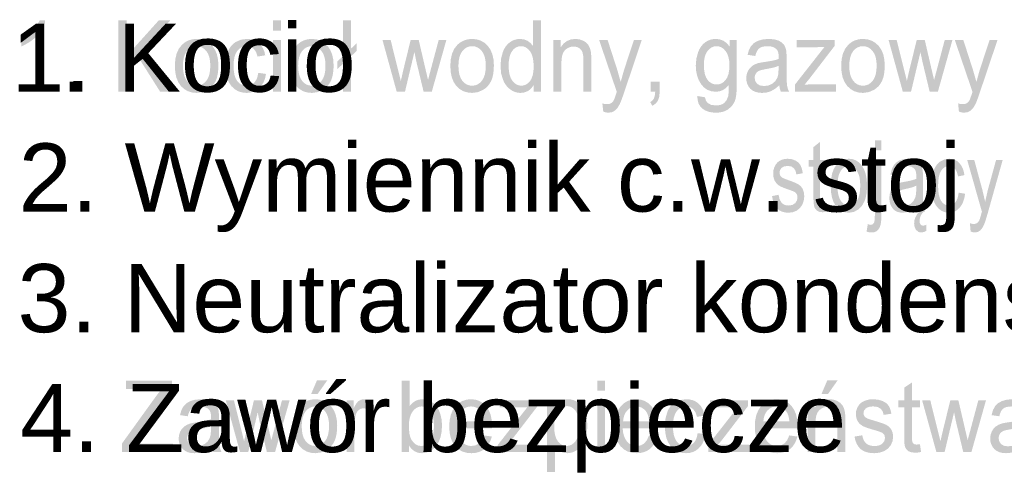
# Model space of a CAD drawing. Header units: millimetres. Extents: x -283 to 124139, y -3891 to 5906.
# Tile 41 of 55: x 1338 to 1570, y -3153 to -3046. Entities that reach past the tile are written whole.
import ezdxf

# ---------------------------------------------------------------- set-up
doc = ezdxf.new("R2010")
doc.units = ezdxf.units.MM
doc.header["$LTSCALE"] = 20
doc.header["$MEASUREMENT"] = 0
doc.layers.get('0').update_dxf_attribs({"color": 252, "linetype": 'CONTINUOUS'})

msp = doc.modelspace()

# ---------------------------------------------------------------- hatches: boundary and pattern name
h = msp.add_hatch(color=7)
h.dxf.hatch_style = 2
h.paths.add_polyline_path([(1343.79, -3063.25), (1341.93, -3063.25), (1341.93, -3050.11), (1341.16, -3050.82), (1340.18, -3051.53), (1339.14, -3052.15), (1338.22, -3052.6), (1338.22, -3050.6), (1339.68, -3049.71), (1340.94, -3048.63), (1341.94, -3047.49), (1342.59, -3046.39), (1343.79, -3046.39)])
h = msp.add_hatch(color=7)
h.dxf.hatch_style = 2
h.paths.add_polyline_path([(1361.07, -3063.25), (1361.07, -3046.46), (1363.07, -3046.46), (1363.07, -3054.79), (1370.57, -3046.46), (1373.28, -3046.46), (1366.94, -3053.26), (1373.56, -3063.25), (1370.92, -3063.25), (1365.54, -3054.75), (1363.07, -3057.43), (1363.07, -3063.25)])
h = msp.add_hatch(color=7)
h.paths.add_polyline_path([(1397.48, -3048.83), (1397.48, -3046.46), (1399.34, -3046.46), (1399.34, -3048.83)])
h.paths.add_polyline_path([(1397.48, -3063.25), (1397.48, -3051.08), (1399.34, -3051.08), (1399.34, -3063.25)])
h = msp.add_hatch(color=7)
h.dxf.hatch_style = 2
h.paths.add_polyline_path([(1413.96, -3056.67), (1412.62, -3057.93), (1412.62, -3056.13), (1413.96, -3054.87), (1413.96, -3046.46), (1415.81, -3046.46), (1415.81, -3053.12), (1417.2, -3051.81), (1417.2, -3053.6), (1415.81, -3054.92), (1415.81, -3063.25), (1413.96, -3063.25)])
h = msp.add_hatch(color=7)
h.paths.add_polyline_path([(1458.82, -3063.25), (1458.82, -3061.71), (1458.23, -3062.51), (1457.53, -3063.07), (1456.7, -3063.41), (1455.75, -3063.53), (1455.11, -3063.48), (1454.5, -3063.33), (1453.91, -3063.07), (1453.35, -3062.72), (1452.83, -3062.28), (1452.37, -3061.76), (1451.98, -3061.16), (1451.65, -3060.49), (1451.19, -3058.94), (1451.04, -3057.18), (1451.18, -3055.44), (1451.59, -3053.87), (1451.9, -3053.18), (1452.27, -3052.57), (1452.72, -3052.04), (1453.23, -3051.6), (1453.79, -3051.25), (1454.39, -3051.01), (1455.01, -3050.86), (1455.67, -3050.81), (1456.61, -3050.93), (1457.44, -3051.27), (1458.14, -3051.81), (1458.69, -3052.48), (1458.69, -3046.46), (1460.54, -3046.46), (1460.54, -3063.25)])
h.paths.add_polyline_path([(1452.95, -3057.18), (1453.01, -3058.27), (1453.17, -3059.22), (1453.45, -3060.02), (1453.84, -3060.67), (1454.3, -3061.18), (1454.8, -3061.54), (1455.35, -3061.76), (1455.93, -3061.83), (1456.52, -3061.76), (1457.05, -3061.56), (1457.55, -3061.21), (1458, -3060.73), (1458.37, -3060.1), (1458.63, -3059.33), (1458.79, -3058.41), (1458.85, -3057.35), (1458.79, -3056.19), (1458.63, -3055.19), (1458.36, -3054.35), (1457.98, -3053.69), (1457.52, -3053.18), (1457.01, -3052.81), (1456.46, -3052.59), (1455.85, -3052.52), (1455.25, -3052.59), (1454.71, -3052.8), (1454.22, -3053.15), (1453.78, -3053.64), (1453.42, -3054.28), (1453.16, -3055.09), (1453, -3056.05)])
h = msp.add_hatch(color=7)
h.paths.add_polyline_path([(1374.38, -3057.17), (1374.48, -3055.59), (1374.8, -3054.23), (1375.33, -3053.09), (1376.07, -3052.16), (1376.81, -3051.57), (1377.63, -3051.15), (1378.53, -3050.89), (1379.51, -3050.81), (1380.59, -3050.91), (1381.56, -3051.22), (1382.43, -3051.73), (1383.2, -3052.45), (1383.83, -3053.36), (1384.27, -3054.41), (1384.54, -3055.63), (1384.63, -3057), (1384.59, -3058.11), (1384.47, -3059.09), (1384.28, -3059.95), (1384, -3060.69), (1383.64, -3061.33), (1383.22, -3061.89), (1382.72, -3062.37), (1382.15, -3062.78), (1380.88, -3063.34), (1379.51, -3063.53), (1378.41, -3063.42), (1377.43, -3063.12), (1376.56, -3062.6), (1375.79, -3061.89), (1375.17, -3060.98), (1374.73, -3059.89), (1374.47, -3058.62)])
h.paths.add_polyline_path([(1376.28, -3057.17), (1376.34, -3058.26), (1376.51, -3059.21), (1376.8, -3060.01), (1377.2, -3060.67), (1377.69, -3061.18), (1378.23, -3061.54), (1378.84, -3061.76), (1379.51, -3061.83), (1380.17, -3061.76), (1380.77, -3061.54), (1381.32, -3061.17), (1381.81, -3060.66), (1382.21, -3060), (1382.5, -3059.19), (1382.67, -3058.22), (1382.72, -3057.1), (1382.67, -3056.04), (1382.49, -3055.12), (1382.21, -3054.33), (1381.8, -3053.68), (1381.31, -3053.17), (1380.77, -3052.81), (1380.16, -3052.59), (1379.51, -3052.52), (1378.84, -3052.59), (1378.23, -3052.81), (1377.69, -3053.17), (1377.2, -3053.68), (1376.8, -3054.33), (1376.51, -3055.13), (1376.34, -3056.07)])
h = msp.add_hatch(color=7)
h.dxf.hatch_style = 2
h.paths.add_polyline_path([(1394.01, -3058.79), (1395.83, -3059.06), (1395.63, -3060.05), (1395.3, -3060.93), (1394.86, -3061.69), (1394.3, -3062.34), (1393.65, -3062.86), (1392.93, -3063.23), (1392.14, -3063.45), (1391.28, -3063.53), (1390.21, -3063.42), (1389.25, -3063.12), (1388.4, -3062.61), (1387.66, -3061.89), (1387.07, -3060.99), (1386.64, -3059.91), (1386.38, -3058.65), (1386.3, -3057.21), (1386.44, -3055.37), (1386.88, -3053.77), (1387.22, -3053.07), (1387.62, -3052.47), (1388.11, -3051.96), (1388.67, -3051.55), (1389.93, -3050.99), (1391.29, -3050.81), (1392.14, -3050.87), (1392.91, -3051.06), (1393.6, -3051.37), (1394.2, -3051.81), (1394.72, -3052.37), (1395.13, -3053.03), (1395.45, -3053.79), (1395.66, -3054.66), (1393.85, -3054.97), (1393.49, -3053.9), (1392.94, -3053.12), (1392.22, -3052.66), (1391.36, -3052.5), (1390.69, -3052.57), (1390.09, -3052.78), (1389.55, -3053.13), (1389.08, -3053.62), (1388.7, -3054.26), (1388.42, -3055.07), (1388.26, -3056.03), (1388.2, -3057.16), (1388.26, -3058.3), (1388.41, -3059.27), (1388.68, -3060.08), (1389.05, -3060.72), (1389.5, -3061.21), (1390.02, -3061.55), (1390.61, -3061.76), (1391.26, -3061.83), (1391.78, -3061.78), (1392.26, -3061.64), (1392.69, -3061.41), (1393.08, -3061.09), (1393.41, -3060.66), (1393.68, -3060.14), (1393.88, -3059.52)])
h = msp.add_hatch(color=7)
h.paths.add_polyline_path([(1401.5, -3057.17), (1401.6, -3055.59), (1401.92, -3054.23), (1402.45, -3053.09), (1403.19, -3052.16), (1403.93, -3051.57), (1404.75, -3051.15), (1405.65, -3050.89), (1406.63, -3050.81), (1407.71, -3050.91), (1408.68, -3051.22), (1409.55, -3051.73), (1410.32, -3052.45), (1410.94, -3053.36), (1411.39, -3054.41), (1411.66, -3055.63), (1411.75, -3057), (1411.71, -3058.11), (1411.59, -3059.09), (1411.39, -3059.95), (1411.12, -3060.69), (1410.76, -3061.33), (1410.34, -3061.89), (1409.84, -3062.37), (1409.27, -3062.78), (1408, -3063.34), (1406.63, -3063.53), (1405.53, -3063.42), (1404.55, -3063.12), (1403.68, -3062.6), (1402.91, -3061.89), (1402.29, -3060.98), (1401.85, -3059.89), (1401.58, -3058.62)])
h.paths.add_polyline_path([(1403.4, -3057.17), (1403.46, -3058.26), (1403.63, -3059.21), (1403.92, -3060.01), (1404.32, -3060.67), (1404.81, -3061.18), (1405.35, -3061.54), (1405.96, -3061.76), (1406.63, -3061.83), (1407.29, -3061.76), (1407.89, -3061.54), (1408.44, -3061.17), (1408.93, -3060.66), (1409.33, -3060), (1409.62, -3059.19), (1409.79, -3058.22), (1409.84, -3057.1), (1409.79, -3056.04), (1409.61, -3055.12), (1409.32, -3054.33), (1408.92, -3053.68), (1408.43, -3053.17), (1407.89, -3052.81), (1407.28, -3052.59), (1406.63, -3052.52), (1405.96, -3052.59), (1405.35, -3052.81), (1404.81, -3053.17), (1404.32, -3053.68), (1403.92, -3054.33), (1403.63, -3055.13), (1403.46, -3056.07)])
h = msp.add_hatch(color=7)
h.dxf.hatch_style = 2
h.paths.add_polyline_path([(1426.61, -3063.25), (1423.26, -3051.08), (1425.18, -3051.08), (1426.92, -3058.11), (1427.57, -3060.72), (1427.62, -3060.49), (1427.74, -3059.99), (1427.91, -3059.23), (1428.14, -3058.21), (1429.88, -3051.08), (1431.79, -3051.08), (1433.43, -3058.14), (1433.98, -3060.47), (1434.6, -3058.12), (1436.48, -3051.08), (1438.29, -3051.08), (1434.86, -3063.25), (1432.94, -3063.25), (1431.19, -3055.97), (1430.77, -3053.89), (1428.55, -3063.25)])
h = msp.add_hatch(color=7)
h.paths.add_polyline_path([(1439.23, -3057.17), (1439.33, -3055.59), (1439.65, -3054.23), (1440.18, -3053.09), (1440.92, -3052.16), (1441.66, -3051.57), (1442.48, -3051.15), (1443.38, -3050.89), (1444.36, -3050.81), (1445.44, -3050.91), (1446.41, -3051.22), (1447.28, -3051.73), (1448.05, -3052.45), (1448.68, -3053.36), (1449.12, -3054.41), (1449.39, -3055.63), (1449.48, -3057), (1449.44, -3058.11), (1449.32, -3059.09), (1449.13, -3059.95), (1448.85, -3060.69), (1448.49, -3061.33), (1448.07, -3061.89), (1447.57, -3062.37), (1447, -3062.78), (1445.73, -3063.34), (1444.36, -3063.53), (1443.26, -3063.42), (1442.28, -3063.12), (1441.41, -3062.6), (1440.64, -3061.89), (1440.02, -3060.98), (1439.58, -3059.89), (1439.32, -3058.62)])
h.paths.add_polyline_path([(1441.13, -3057.17), (1441.19, -3058.26), (1441.36, -3059.21), (1441.65, -3060.01), (1442.05, -3060.67), (1442.54, -3061.18), (1443.08, -3061.54), (1443.69, -3061.76), (1444.36, -3061.83), (1445.02, -3061.76), (1445.62, -3061.54), (1446.17, -3061.17), (1446.66, -3060.66), (1447.06, -3060), (1447.35, -3059.19), (1447.52, -3058.22), (1447.57, -3057.1), (1447.52, -3056.04), (1447.34, -3055.12), (1447.06, -3054.33), (1446.65, -3053.68), (1446.16, -3053.17), (1445.62, -3052.81), (1445.01, -3052.59), (1444.36, -3052.52), (1443.69, -3052.59), (1443.08, -3052.81), (1442.54, -3053.17), (1442.05, -3053.68), (1441.65, -3054.33), (1441.36, -3055.13), (1441.19, -3056.07)])
h = msp.add_hatch(color=7)
h.dxf.hatch_style = 2
h.paths.add_polyline_path([(1463.51, -3063.25), (1463.51, -3051.08), (1465.18, -3051.08), (1465.18, -3052.82), (1465.85, -3051.94), (1466.66, -3051.31), (1467.59, -3050.93), (1468.67, -3050.81), (1469.62, -3050.91), (1470.49, -3051.21), (1471.21, -3051.66), (1471.73, -3052.24), (1472.08, -3052.95), (1472.3, -3053.77), (1472.35, -3054.11), (1472.38, -3054.55), (1472.4, -3055.11), (1472.41, -3055.77), (1472.41, -3063.25), (1470.55, -3063.25), (1470.55, -3055.85), (1470.5, -3054.75), (1470.34, -3053.97), (1470.04, -3053.41), (1469.57, -3052.97), (1468.97, -3052.69), (1468.28, -3052.6), (1467.7, -3052.65), (1467.17, -3052.81), (1466.68, -3053.07), (1466.23, -3053.43), (1465.85, -3053.94), (1465.58, -3054.64), (1465.42, -3055.53), (1465.37, -3056.61), (1465.37, -3063.25)])
h = msp.add_hatch(color=7)
h.dxf.hatch_style = 2
h.paths.add_polyline_path([(1475.23, -3067.94), (1475.02, -3066), (1475.59, -3066.14), (1476.09, -3066.18), (1476.64, -3066.13), (1477.07, -3065.95), (1477.41, -3065.68), (1477.68, -3065.31), (1477.78, -3065.1), (1477.91, -3064.77), (1478.07, -3064.33), (1478.25, -3063.78), (1478.41, -3063.27), (1474.26, -3051.08), (1476.26, -3051.08), (1478.54, -3058.13), (1479.33, -3060.95), (1480.1, -3058.18), (1482.44, -3051.08), (1484.29, -3051.08), (1480.13, -3063.46), (1479.81, -3064.38), (1479.53, -3065.15), (1479.29, -3065.76), (1479.08, -3066.22), (1478.55, -3067.1), (1477.95, -3067.71), (1477.25, -3068.07), (1476.42, -3068.19), (1475.86, -3068.12)])
h = msp.add_hatch(color=7)
h.paths.add_polyline_path([(1497.38, -3064.26), (1499.18, -3064.56), (1499.4, -3065.36), (1499.81, -3065.91), (1500.63, -3066.34), (1501.7, -3066.48), (1502.31, -3066.44), (1502.84, -3066.34), (1503.3, -3066.16), (1503.69, -3065.91), (1504.28, -3065.22), (1504.64, -3064.3), (1504.7, -3063.9), (1504.74, -3063.33), (1504.77, -3062.58), (1504.77, -3061.66), (1504.13, -3062.35), (1503.41, -3062.85), (1502.61, -3063.15), (1501.74, -3063.25), (1500.68, -3063.14), (1499.74, -3062.8), (1498.93, -3062.23), (1498.25, -3061.44), (1497.7, -3060.49), (1497.32, -3059.45), (1497.09, -3058.32), (1497.01, -3057.1), (1497.15, -3055.42), (1497.58, -3053.88), (1497.89, -3053.19), (1498.27, -3052.58), (1498.71, -3052.05), (1499.22, -3051.61), (1499.78, -3051.26), (1500.39, -3051.01), (1501.05, -3050.86), (1501.75, -3050.81), (1502.68, -3050.92), (1503.52, -3051.24), (1504.28, -3051.79), (1504.95, -3052.55), (1504.95, -3051.08), (1506.66, -3051.08), (1506.66, -3061.6), (1506.63, -3062.92), (1506.53, -3064.03), (1506.37, -3064.93), (1506.14, -3065.63), (1505.46, -3066.69), (1504.49, -3067.5), (1503.89, -3067.8), (1503.23, -3068.01), (1502.5, -3068.14), (1501.71, -3068.19), (1500.78, -3068.12), (1499.94, -3067.94), (1499.19, -3067.64), (1498.54, -3067.21), (1498.02, -3066.66), (1497.65, -3065.98), (1497.44, -3065.18)])
h.paths.add_polyline_path([(1498.92, -3056.95), (1498.97, -3058.07), (1499.13, -3059.02), (1499.4, -3059.81), (1499.77, -3060.44), (1500.23, -3060.93), (1500.74, -3061.27), (1501.3, -3061.48), (1501.92, -3061.54), (1502.53, -3061.48), (1503.09, -3061.27), (1503.6, -3060.93), (1504.06, -3060.45), (1504.44, -3059.83), (1504.71, -3059.05), (1504.87, -3058.11), (1504.92, -3057.02), (1504.87, -3055.97), (1504.7, -3055.06), (1504.42, -3054.29), (1504.03, -3053.65), (1503.56, -3053.16), (1503.05, -3052.8), (1502.49, -3052.59), (1501.88, -3052.52), (1501.29, -3052.59), (1500.74, -3052.8), (1500.24, -3053.15), (1499.78, -3053.63), (1499.4, -3054.26), (1499.13, -3055.02), (1498.97, -3055.92)])
h = msp.add_hatch(color=7)
h.paths.add_polyline_path([(1516.66, -3061.75), (1515.65, -3062.58), (1514.68, -3063.13), (1513.69, -3063.43), (1512.63, -3063.53), (1511.78, -3063.46), (1511.04, -3063.28), (1510.39, -3062.98), (1509.86, -3062.55), (1509.43, -3062.02), (1509.13, -3061.43), (1508.95, -3060.77), (1508.89, -3060.04), (1508.98, -3059.19), (1509.26, -3058.41), (1509.68, -3057.75), (1510.22, -3057.23), (1510.84, -3056.83), (1511.55, -3056.55), (1512.23, -3056.39), (1513.2, -3056.24), (1514.25, -3056.08), (1515.15, -3055.91), (1515.9, -3055.73), (1516.51, -3055.53), (1516.52, -3055.18), (1516.52, -3054.99), (1516.49, -3054.41), (1516.39, -3053.92), (1516.22, -3053.52), (1515.99, -3053.22), (1515.59, -3052.91), (1515.11, -3052.69), (1514.54, -3052.56), (1513.88, -3052.52), (1513.27, -3052.55), (1512.74, -3052.65), (1512.3, -3052.81), (1511.94, -3053.03), (1511.65, -3053.33), (1511.4, -3053.73), (1511.19, -3054.23), (1511.02, -3054.83), (1509.21, -3054.55), (1509.53, -3053.39), (1510.02, -3052.47), (1510.72, -3051.76), (1511.66, -3051.24), (1512.82, -3050.92), (1514.15, -3050.81), (1515.42, -3050.9), (1516.43, -3051.18), (1517.19, -3051.59), (1517.72, -3052.1), (1518.07, -3052.73), (1518.29, -3053.5), (1518.33, -3053.82), (1518.36, -3054.24), (1518.38, -3054.77), (1518.38, -3055.4), (1518.38, -3058.15), (1518.39, -3059.46), (1518.41, -3060.5), (1518.45, -3061.28), (1518.5, -3061.79), (1518.68, -3062.54), (1518.97, -3063.25), (1517.03, -3063.25), (1516.8, -3062.56)])
h.paths.add_polyline_path([(1516.51, -3057.15), (1515.94, -3057.37), (1515.25, -3057.57), (1514.42, -3057.75), (1513.48, -3057.92), (1512.5, -3058.12), (1511.86, -3058.34), (1511.44, -3058.62), (1511.13, -3059.01), (1510.93, -3059.47), (1510.87, -3059.98), (1511.01, -3060.74), (1511.43, -3061.36), (1512.12, -3061.77), (1513.07, -3061.91), (1514.09, -3061.78), (1514.98, -3061.39), (1515.71, -3060.77), (1516.21, -3059.96), (1516.43, -3059.1), (1516.51, -3057.9)])
h = msp.add_hatch(color=7)
h.dxf.hatch_style = 2
h.paths.add_polyline_path([(1520.34, -3063.25), (1520.34, -3061.58), (1527.31, -3052.69), (1526.19, -3052.74), (1525.21, -3052.76), (1520.75, -3052.76), (1520.75, -3051.08), (1529.7, -3051.08), (1529.7, -3052.45), (1523.77, -3060.17), (1522.63, -3061.58), (1524.97, -3061.48), (1530.03, -3061.48), (1530.03, -3063.25)])
h = msp.add_hatch(color=7)
h.paths.add_polyline_path([(1531.24, -3057.17), (1531.34, -3055.59), (1531.66, -3054.23), (1532.19, -3053.09), (1532.93, -3052.16), (1533.67, -3051.57), (1534.5, -3051.15), (1535.39, -3050.89), (1536.37, -3050.81), (1537.45, -3050.91), (1538.42, -3051.22), (1539.29, -3051.73), (1540.06, -3052.45), (1540.69, -3053.36), (1541.14, -3054.41), (1541.4, -3055.63), (1541.49, -3057), (1541.45, -3058.11), (1541.34, -3059.09), (1541.14, -3059.95), (1540.86, -3060.69), (1540.51, -3061.33), (1540.08, -3061.89), (1539.58, -3062.37), (1539.01, -3062.78), (1537.75, -3063.34), (1536.37, -3063.53), (1535.28, -3063.42), (1534.29, -3063.12), (1533.42, -3062.6), (1532.66, -3061.89), (1532.04, -3060.98), (1531.59, -3059.89), (1531.33, -3058.62)])
h.paths.add_polyline_path([(1533.15, -3057.17), (1533.2, -3058.26), (1533.37, -3059.21), (1533.66, -3060.01), (1534.06, -3060.67), (1534.55, -3061.18), (1535.1, -3061.54), (1535.7, -3061.76), (1536.37, -3061.83), (1537.03, -3061.76), (1537.64, -3061.54), (1538.18, -3061.17), (1538.67, -3060.66), (1539.07, -3060), (1539.36, -3059.19), (1539.53, -3058.22), (1539.59, -3057.1), (1539.53, -3056.04), (1539.36, -3055.12), (1539.07, -3054.33), (1538.66, -3053.68), (1538.17, -3053.17), (1537.63, -3052.81), (1537.03, -3052.59), (1536.37, -3052.52), (1535.7, -3052.59), (1535.1, -3052.81), (1534.55, -3053.17), (1534.06, -3053.68), (1533.66, -3054.33), (1533.37, -3055.13), (1533.2, -3056.07)])
h = msp.add_hatch(color=7)
h.dxf.hatch_style = 2
h.paths.add_polyline_path([(1545.75, -3063.25), (1542.4, -3051.08), (1544.31, -3051.08), (1546.06, -3058.11), (1546.71, -3060.72), (1546.76, -3060.49), (1546.87, -3059.99), (1547.04, -3059.23), (1547.27, -3058.21), (1549.02, -3051.08), (1550.92, -3051.08), (1552.56, -3058.14), (1553.11, -3060.47), (1553.74, -3058.12), (1555.61, -3051.08), (1557.42, -3051.08), (1554, -3063.25), (1552.07, -3063.25), (1550.32, -3055.97), (1549.9, -3053.89), (1547.68, -3063.25)])
h = msp.add_hatch(color=7)
h.dxf.hatch_style = 2
h.paths.add_polyline_path([(1558.96, -3067.94), (1558.76, -3066), (1559.33, -3066.14), (1559.82, -3066.18), (1560.38, -3066.13), (1560.81, -3065.95), (1561.15, -3065.68), (1561.42, -3065.31), (1561.52, -3065.1), (1561.65, -3064.77), (1561.8, -3064.33), (1561.99, -3063.78), (1562.15, -3063.27), (1557.99, -3051.08), (1560, -3051.08), (1562.27, -3058.13), (1563.07, -3060.95), (1563.83, -3058.18), (1566.17, -3051.08), (1568.03, -3051.08), (1563.86, -3063.46), (1563.55, -3064.38), (1563.27, -3065.15), (1563.03, -3065.76), (1562.82, -3066.22), (1562.29, -3067.1), (1561.69, -3067.71), (1560.98, -3068.07), (1560.16, -3068.19), (1559.59, -3068.12)])
h = msp.add_hatch(color=7)
h.dxf.hatch_style = 2
h.paths.add_polyline_path([(1349.64, -3063.25), (1349.64, -3060.9), (1351.75, -3060.9), (1351.75, -3063.25)])
h = msp.add_hatch(color=7)
h.dxf.hatch_style = 2
h.paths.add_polyline_path([(1486.4, -3063.25), (1486.4, -3060.9), (1488.52, -3060.9), (1488.52, -3063.25), (1488.41, -3064.42), (1488.1, -3065.34), (1487.57, -3066.04), (1486.8, -3066.57), (1486.28, -3065.69), (1486.79, -3065.33), (1487.15, -3064.85), (1487.36, -3064.17), (1487.46, -3063.25)])
h = msp.add_hatch(color=7)
h.dxf.hatch_style = 2
h.paths.add_polyline_path([(1527.8, -3089.63), (1528.03, -3091.46), (1527.41, -3091.59), (1526.86, -3091.64), (1526.11, -3091.55), (1525.55, -3091.28), (1525.16, -3090.87), (1524.9, -3090.35), (1524.82, -3089.98), (1524.76, -3089.45), (1524.72, -3088.76), (1524.71, -3087.91), (1524.71, -3080.92), (1523.58, -3080.92), (1523.58, -3079.31), (1524.71, -3079.31), (1524.71, -3076.3), (1526.25, -3075.06), (1526.25, -3079.31), (1527.8, -3079.31), (1527.8, -3080.92), (1526.25, -3080.92), (1526.25, -3088.03), (1526.27, -3088.76), (1526.33, -3089.16), (1526.6, -3089.56), (1526.82, -3089.68), (1527.13, -3089.71)])
h = msp.add_hatch(color=7)
h.paths.add_polyline_path([(1539.17, -3077.08), (1539.17, -3074.68), (1540.71, -3074.68), (1540.71, -3077.08)])
h.paths.add_polyline_path([(1537.21, -3096.2), (1537.5, -3094.44), (1537.91, -3094.56), (1538.23, -3094.61), (1538.64, -3094.5), (1538.94, -3094.19), (1539.04, -3093.9), (1539.11, -3093.45), (1539.15, -3092.85), (1539.17, -3092.09), (1539.17, -3079.31), (1540.71, -3079.31), (1540.71, -3092.14), (1540.69, -3093.18), (1540.61, -3094.05), (1540.47, -3094.74), (1540.28, -3095.27), (1539.95, -3095.77), (1539.53, -3096.13), (1539.02, -3096.34), (1538.42, -3096.41), (1537.8, -3096.36)])
h = msp.add_hatch(color=7)
h.dxf.hatch_style = 2
h.paths.add_polyline_path([(1514.97, -3087.84), (1516.5, -3087.52), (1516.74, -3088.61), (1517.21, -3089.4), (1517.54, -3089.69), (1517.92, -3089.89), (1518.36, -3090.02), (1518.86, -3090.06), (1519.79, -3089.91), (1520.44, -3089.48), (1520.83, -3088.85), (1520.96, -3088.12), (1520.84, -3087.5), (1520.5, -3087.02), (1520.28, -3086.87), (1519.95, -3086.71), (1519.49, -3086.53), (1518.92, -3086.32), (1518.14, -3086.05), (1517.48, -3085.79), (1516.95, -3085.55), (1516.56, -3085.33), (1515.98, -3084.83), (1515.56, -3084.17), (1515.31, -3083.4), (1515.23, -3082.54), (1515.29, -3081.76), (1515.5, -3081.04), (1515.83, -3080.4), (1516.26, -3079.89), (1516.69, -3079.56), (1517.25, -3079.28), (1517.89, -3079.1), (1518.59, -3079.04), (1519.59, -3079.14), (1520.47, -3079.45), (1521.18, -3079.94), (1521.67, -3080.57), (1521.99, -3081.39), (1522.2, -3082.45), (1520.69, -3082.73), (1520.49, -3081.89), (1520.09, -3081.26), (1519.5, -3080.86), (1518.7, -3080.73), (1517.78, -3080.85), (1517.18, -3081.2), (1516.84, -3081.71), (1516.72, -3082.3), (1516.77, -3082.68), (1516.91, -3083.02), (1517.15, -3083.33), (1517.5, -3083.57), (1517.67, -3083.65), (1517.96, -3083.76), (1518.36, -3083.91), (1518.87, -3084.1), (1519.63, -3084.38), (1520.26, -3084.63), (1520.77, -3084.86), (1521.16, -3085.06), (1521.74, -3085.51), (1522.18, -3086.14), (1522.45, -3086.94), (1522.55, -3087.9), (1522.43, -3088.9), (1522.09, -3089.85), (1521.54, -3090.65), (1520.79, -3091.25), (1519.88, -3091.63), (1518.87, -3091.75), (1518.03, -3091.69), (1517.3, -3091.51), (1516.68, -3091.2), (1516.16, -3090.77), (1515.73, -3090.22), (1515.39, -3089.55), (1515.14, -3088.75)])
h = msp.add_hatch(color=7)
h.paths.add_polyline_path([(1528.77, -3085.39), (1528.86, -3083.82), (1529.12, -3082.45), (1529.56, -3081.31), (1530.18, -3080.39), (1530.8, -3079.8), (1531.48, -3079.37), (1532.23, -3079.12), (1533.05, -3079.04), (1533.94, -3079.14), (1534.76, -3079.45), (1535.48, -3079.96), (1536.12, -3080.68), (1536.64, -3081.58), (1537.02, -3082.64), (1537.24, -3083.85), (1537.32, -3085.22), (1537.28, -3086.34), (1537.19, -3087.32), (1537.02, -3088.18), (1536.79, -3088.92), (1536.14, -3090.11), (1535.25, -3091.01), (1534.19, -3091.57), (1533.05, -3091.75), (1532.13, -3091.65), (1531.32, -3091.34), (1530.59, -3090.83), (1529.95, -3090.12), (1529.43, -3089.21), (1529.06, -3088.12), (1528.84, -3086.85)])
h.paths.add_polyline_path([(1530.36, -3085.39), (1530.41, -3086.49), (1530.55, -3087.44), (1530.79, -3088.24), (1531.12, -3088.89), (1531.53, -3089.4), (1531.98, -3089.77), (1532.49, -3089.99), (1533.05, -3090.06), (1533.6, -3089.98), (1534.1, -3089.77), (1534.55, -3089.4), (1534.96, -3088.89), (1535.3, -3088.23), (1535.54, -3087.42), (1535.68, -3086.45), (1535.73, -3085.33), (1535.68, -3084.27), (1535.54, -3083.34), (1535.3, -3082.56), (1534.96, -3081.91), (1534.55, -3081.4), (1534.1, -3081.04), (1533.59, -3080.82), (1533.05, -3080.74), (1532.49, -3080.82), (1531.98, -3081.03), (1531.53, -3081.4), (1531.12, -3081.9), (1530.79, -3082.55), (1530.55, -3083.35), (1530.41, -3084.3)])
h = msp.add_hatch(color=7)
h.paths.add_polyline_path([(1549.06, -3089.98), (1548.21, -3090.81), (1547.4, -3091.35), (1546.58, -3091.65), (1545.7, -3091.75), (1544.99, -3091.69), (1544.37, -3091.51), (1543.83, -3091.2), (1543.39, -3090.77), (1543.03, -3090.25), (1542.78, -3089.66), (1542.63, -3089), (1542.58, -3088.27), (1542.65, -3087.41), (1542.88, -3086.64), (1543.23, -3085.97), (1543.68, -3085.45), (1544.21, -3085.06), (1544.79, -3084.78), (1545.37, -3084.62), (1546.17, -3084.47), (1547.04, -3084.31), (1547.79, -3084.14), (1548.42, -3083.96), (1548.93, -3083.76), (1548.93, -3083.41), (1548.93, -3083.22), (1548.91, -3082.63), (1548.82, -3082.14), (1548.69, -3081.75), (1548.5, -3081.44), (1548.16, -3081.14), (1547.76, -3080.92), (1547.28, -3080.79), (1546.74, -3080.74), (1545.79, -3080.87), (1545.12, -3081.25), (1544.88, -3081.56), (1544.67, -3081.96), (1544.5, -3082.46), (1544.36, -3083.06), (1542.84, -3082.78), (1543.12, -3081.61), (1543.52, -3080.69), (1544.1, -3079.99), (1544.89, -3079.47), (1545.85, -3079.14), (1546.96, -3079.04), (1548.02, -3079.13), (1548.86, -3079.4), (1549.49, -3079.82), (1549.93, -3080.33), (1550.22, -3080.95), (1550.41, -3081.73), (1550.45, -3082.05), (1550.47, -3082.47), (1550.48, -3083), (1550.49, -3083.63), (1550.49, -3086.38), (1550.5, -3087.68), (1550.51, -3088.73), (1550.54, -3089.5), (1550.59, -3090.02), (1550.74, -3090.76), (1550.98, -3091.48), (1549.36, -3091.48), (1549.17, -3090.78)])
h.paths.add_polyline_path([(1548.93, -3085.37), (1548.45, -3085.59), (1547.87, -3085.8), (1547.19, -3085.98), (1546.4, -3086.15), (1545.59, -3086.35), (1545.05, -3086.56), (1544.7, -3086.85), (1544.44, -3087.23), (1544.28, -3087.7), (1544.23, -3088.21), (1544.35, -3088.97), (1544.7, -3089.59), (1545.27, -3090), (1546.07, -3090.14), (1546.91, -3090.01), (1547.66, -3089.62), (1548.26, -3089), (1548.68, -3088.19), (1548.86, -3087.33), (1548.93, -3086.13)])
h.paths.add_polyline_path([(1550.73, -3091.48), (1550.29, -3091.92), (1549.97, -3092.47), (1549.76, -3093.06), (1549.7, -3093.67), (1549.74, -3094.11), (1549.89, -3094.48), (1550.15, -3094.73), (1550.54, -3094.81), (1550.94, -3094.73), (1551.32, -3094.54), (1551.32, -3096), (1550.71, -3096.3), (1550.15, -3096.4), (1549.74, -3096.36), (1549.39, -3096.24), (1548.84, -3095.78), (1548.52, -3095.11), (1548.41, -3094.29), (1548.48, -3093.56), (1548.72, -3092.82), (1549.09, -3092.12), (1549.59, -3091.48)])
h = msp.add_hatch(color=7)
h.dxf.hatch_style = 2
h.paths.add_polyline_path([(1558.89, -3087.02), (1560.41, -3087.29), (1560.24, -3088.28), (1559.97, -3089.15), (1559.6, -3089.92), (1559.13, -3090.57), (1558.59, -3091.09), (1557.99, -3091.46), (1557.33, -3091.68), (1556.61, -3091.75), (1555.72, -3091.65), (1554.92, -3091.35), (1554.22, -3090.84), (1553.6, -3090.12), (1553.1, -3089.22), (1552.75, -3088.13), (1552.53, -3086.88), (1552.46, -3085.44), (1552.59, -3083.6), (1552.95, -3081.99), (1553.23, -3081.3), (1553.57, -3080.7), (1553.97, -3080.19), (1554.44, -3079.77), (1555.49, -3079.22), (1556.62, -3079.04), (1557.33, -3079.1), (1557.97, -3079.29), (1558.54, -3079.6), (1559.05, -3080.04), (1559.48, -3080.59), (1559.83, -3081.25), (1560.09, -3082.02), (1560.26, -3082.89), (1558.76, -3083.2), (1558.46, -3082.12), (1558, -3081.35), (1557.39, -3080.89), (1556.68, -3080.73), (1556.12, -3080.8), (1555.62, -3081.01), (1555.17, -3081.36), (1554.78, -3081.85), (1554.46, -3082.49), (1554.23, -3083.29), (1554.1, -3084.26), (1554.05, -3085.38), (1554.09, -3086.53), (1554.23, -3087.5), (1554.45, -3088.31), (1554.75, -3088.95), (1555.13, -3089.43), (1555.57, -3089.78), (1556.05, -3089.99), (1556.59, -3090.06), (1557.03, -3090.01), (1557.43, -3089.87), (1557.79, -3089.64), (1558.11, -3089.31), (1558.39, -3088.89), (1558.61, -3088.37), (1558.78, -3087.74)])
h = msp.add_hatch(color=7)
h.dxf.hatch_style = 2
h.paths.add_polyline_path([(1561.71, -3096.16), (1561.54, -3094.23), (1562.01, -3094.36), (1562.42, -3094.41), (1562.88, -3094.35), (1563.25, -3094.18), (1563.53, -3093.91), (1563.75, -3093.54), (1563.84, -3093.33), (1563.94, -3093), (1564.07, -3092.56), (1564.23, -3092), (1564.36, -3091.5), (1560.9, -3079.31), (1562.56, -3079.31), (1564.47, -3086.36), (1565.13, -3089.18), (1565.76, -3086.4), (1567.71, -3079.31), (1569.26, -3079.31), (1565.79, -3091.68), (1565.52, -3092.61), (1565.29, -3093.37), (1565.09, -3093.99), (1564.92, -3094.44), (1564.48, -3095.32), (1563.97, -3095.94), (1563.39, -3096.29), (1562.71, -3096.41), (1562.23, -3096.35)])
h = msp.add_hatch(color=7)
h.dxf.hatch_style = 2
h.paths.add_polyline_path([(1361.97, -3148.13), (1361.97, -3146.07), (1369.71, -3135.32), (1370.51, -3134.25), (1371.28, -3133.32), (1362.85, -3133.32), (1362.85, -3131.34), (1373.67, -3131.34), (1373.67, -3133.32), (1365.18, -3144.97), (1364.26, -3146.15), (1373.92, -3146.15), (1373.92, -3148.13)])
h = msp.add_hatch(color=7)
h.paths.add_polyline_path([(1402.33, -3142.05), (1402.44, -3140.47), (1402.76, -3139.11), (1403.28, -3137.97), (1404.02, -3137.05), (1404.77, -3136.45), (1405.59, -3136.03), (1406.49, -3135.78), (1407.46, -3135.69), (1408.54, -3135.8), (1409.52, -3136.1), (1410.39, -3136.62), (1411.16, -3137.34), (1411.78, -3138.24), (1412.23, -3139.3), (1412.5, -3140.51), (1412.59, -3141.88), (1412.55, -3142.99), (1412.43, -3143.98), (1412.23, -3144.84), (1411.95, -3145.57), (1411.6, -3146.21), (1411.17, -3146.77), (1410.68, -3147.26), (1410.11, -3147.67), (1408.84, -3148.22), (1407.46, -3148.41), (1406.37, -3148.31), (1405.39, -3148), (1404.51, -3147.49), (1403.75, -3146.77), (1403.13, -3145.86), (1402.69, -3144.77), (1402.42, -3143.5)])
h.paths.add_polyline_path([(1404.24, -3142.05), (1404.3, -3143.15), (1404.47, -3144.1), (1404.75, -3144.9), (1405.16, -3145.55), (1405.64, -3146.06), (1406.19, -3146.42), (1406.8, -3146.64), (1407.46, -3146.71), (1408.13, -3146.64), (1408.73, -3146.42), (1409.28, -3146.06), (1409.76, -3145.55), (1410.16, -3144.89), (1410.45, -3144.07), (1410.62, -3143.1), (1410.68, -3141.98), (1410.62, -3140.92), (1410.45, -3140), (1410.16, -3139.21), (1409.76, -3138.56), (1409.27, -3138.06), (1408.72, -3137.69), (1408.12, -3137.47), (1407.46, -3137.4), (1406.8, -3137.47), (1406.19, -3137.69), (1405.64, -3138.05), (1405.16, -3138.56), (1404.75, -3139.21), (1404.47, -3140.01), (1404.3, -3140.96)])
h.paths.add_polyline_path([(1406.46, -3134.46), (1407.83, -3131.25), (1410.26, -3131.25), (1407.99, -3134.46)])
h = msp.add_hatch(color=7)
h.paths.add_polyline_path([(1429.5, -3148.13), (1427.78, -3148.13), (1427.78, -3131.34), (1429.63, -3131.34), (1429.63, -3137.33), (1430.26, -3136.62), (1430.97, -3136.1), (1431.76, -3135.8), (1432.63, -3135.69), (1433.61, -3135.81), (1434.54, -3136.15), (1435.37, -3136.69), (1436.03, -3137.42), (1436.55, -3138.32), (1436.94, -3139.39), (1437.19, -3140.59), (1437.27, -3141.87), (1437.18, -3143.34), (1436.92, -3144.64), (1436.49, -3145.76), (1435.88, -3146.7), (1435.15, -3147.45), (1434.35, -3147.98), (1433.48, -3148.3), (1432.54, -3148.41), (1431.62, -3148.3), (1430.81, -3147.96), (1430.1, -3147.4), (1429.5, -3146.61)])
h.paths.add_polyline_path([(1429.48, -3141.96), (1429.51, -3142.98), (1429.61, -3143.85), (1429.78, -3144.56), (1430.01, -3145.12), (1430.49, -3145.82), (1431.04, -3146.32), (1431.67, -3146.61), (1432.38, -3146.71), (1432.97, -3146.64), (1433.52, -3146.42), (1434.02, -3146.05), (1434.49, -3145.54), (1434.87, -3144.88), (1435.15, -3144.08), (1435.32, -3143.13), (1435.37, -3142.04), (1435.32, -3140.93), (1435.16, -3139.97), (1434.89, -3139.17), (1434.52, -3138.52), (1434.07, -3138.03), (1433.58, -3137.67), (1433.05, -3137.46), (1432.47, -3137.39), (1431.88, -3137.46), (1431.33, -3137.68), (1430.83, -3138.05), (1430.36, -3138.56), (1429.98, -3139.21), (1429.7, -3140), (1429.53, -3140.91)])
h = msp.add_hatch(color=7)
h.paths.add_polyline_path([(1473.8, -3133.71), (1473.8, -3131.34), (1475.66, -3131.34), (1475.66, -3133.71)])
h.paths.add_polyline_path([(1473.8, -3148.13), (1473.8, -3135.97), (1475.66, -3135.97), (1475.66, -3148.13)])
h = msp.add_hatch(color=7)
h.paths.add_polyline_path([(1523.32, -3148.13), (1523.32, -3135.97), (1524.99, -3135.97), (1524.99, -3137.7), (1525.66, -3136.82), (1526.47, -3136.19), (1527.4, -3135.82), (1528.48, -3135.69), (1529.42, -3135.79), (1530.29, -3136.09), (1531.02, -3136.55), (1531.54, -3137.13), (1531.89, -3137.83), (1532.11, -3138.65), (1532.16, -3138.99), (1532.19, -3139.44), (1532.21, -3139.99), (1532.22, -3140.65), (1532.22, -3148.13), (1530.36, -3148.13), (1530.36, -3140.73), (1530.31, -3139.63), (1530.15, -3138.85), (1529.84, -3138.29), (1529.38, -3137.85), (1528.78, -3137.57), (1528.08, -3137.48), (1527.51, -3137.53), (1526.98, -3137.69), (1526.49, -3137.95), (1526.04, -3138.32), (1525.66, -3138.83), (1525.39, -3139.53), (1525.23, -3140.41), (1525.18, -3141.49), (1525.18, -3148.13)])
h.paths.add_polyline_path([(1526.6, -3134.46), (1527.97, -3131.25), (1530.4, -3131.25), (1528.14, -3134.46)])
h = msp.add_hatch(color=7)
h.dxf.hatch_style = 2
h.paths.add_polyline_path([(1549.78, -3146.29), (1550.05, -3148.11), (1549.31, -3148.25), (1548.65, -3148.29), (1547.75, -3148.2), (1547.08, -3147.94), (1546.61, -3147.53), (1546.3, -3147.01), (1546.2, -3146.64), (1546.13, -3146.11), (1546.08, -3145.42), (1546.07, -3144.57), (1546.07, -3137.57), (1544.71, -3137.57), (1544.71, -3135.97), (1546.07, -3135.97), (1546.07, -3132.96), (1547.92, -3131.72), (1547.92, -3135.97), (1549.78, -3135.97), (1549.78, -3137.57), (1547.92, -3137.57), (1547.92, -3144.69), (1547.94, -3145.41), (1548.01, -3145.82), (1548.33, -3146.22), (1548.6, -3146.33), (1548.97, -3146.37), (1549.33, -3146.35)])
h = msp.add_hatch(color=7)
h.paths.add_polyline_path([(1383.05, -3146.63), (1382.03, -3147.47), (1381.06, -3148.01), (1380.07, -3148.31), (1379.01, -3148.41), (1378.16, -3148.35), (1377.42, -3148.17), (1376.78, -3147.86), (1376.24, -3147.43), (1375.82, -3146.91), (1375.52, -3146.31), (1375.33, -3145.65), (1375.27, -3144.93), (1375.37, -3144.07), (1375.64, -3143.29), (1376.06, -3142.63), (1376.6, -3142.11), (1377.23, -3141.72), (1377.93, -3141.43), (1378.62, -3141.27), (1379.58, -3141.12), (1380.63, -3140.97), (1381.53, -3140.8), (1382.29, -3140.61), (1382.89, -3140.41), (1382.9, -3140.07), (1382.9, -3139.87), (1382.87, -3139.29), (1382.77, -3138.8), (1382.61, -3138.4), (1382.38, -3138.1), (1381.98, -3137.79), (1381.49, -3137.58), (1380.92, -3137.45), (1380.26, -3137.4), (1379.65, -3137.43), (1379.12, -3137.53), (1378.68, -3137.69), (1378.33, -3137.91), (1378.04, -3138.21), (1377.79, -3138.62), (1377.58, -3139.12), (1377.41, -3139.71), (1375.59, -3139.44), (1375.92, -3138.27), (1376.41, -3137.35), (1377.1, -3136.64), (1378.05, -3136.12), (1379.2, -3135.8), (1380.53, -3135.69), (1381.8, -3135.79), (1382.81, -3136.06), (1383.57, -3136.47), (1384.1, -3136.98), (1384.45, -3137.61), (1384.67, -3138.39), (1384.71, -3138.7), (1384.74, -3139.13), (1384.76, -3139.65), (1384.77, -3140.29), (1384.77, -3143.03), (1384.77, -3144.34), (1384.8, -3145.38), (1384.83, -3146.16), (1384.88, -3146.67), (1385.06, -3147.42), (1385.36, -3148.13), (1383.42, -3148.13), (1383.18, -3147.44)])
h.paths.add_polyline_path([(1382.89, -3142.03), (1382.32, -3142.25), (1381.63, -3142.45), (1380.81, -3142.64), (1379.86, -3142.81), (1378.88, -3143), (1378.24, -3143.22), (1377.82, -3143.5), (1377.51, -3143.89), (1377.32, -3144.35), (1377.25, -3144.87), (1377.39, -3145.63), (1377.81, -3146.25), (1378.51, -3146.66), (1379.46, -3146.79), (1380.47, -3146.66), (1381.36, -3146.27), (1382.09, -3145.66), (1382.59, -3144.85), (1382.82, -3143.98), (1382.89, -3142.78)])
h = msp.add_hatch(color=7)
h.dxf.hatch_style = 2
h.paths.add_polyline_path([(1389.72, -3148.13), (1386.37, -3135.97), (1388.29, -3135.97), (1390.03, -3142.99), (1390.68, -3145.6), (1390.73, -3145.37), (1390.84, -3144.88), (1391.01, -3144.12), (1391.25, -3143.09), (1392.99, -3135.97), (1394.9, -3135.97), (1396.54, -3143.02), (1397.08, -3145.35), (1397.71, -3143), (1399.59, -3135.97), (1401.39, -3135.97), (1397.97, -3148.13), (1396.04, -3148.13), (1394.3, -3140.85), (1393.88, -3138.77), (1391.66, -3148.13)])
h = msp.add_hatch(color=7)
h.dxf.hatch_style = 2
h.paths.add_polyline_path([(1414.8, -3148.13), (1414.8, -3135.97), (1416.47, -3135.97), (1416.47, -3137.81), (1416.78, -3137.22), (1417.08, -3136.74), (1417.37, -3136.37), (1417.65, -3136.11), (1418.22, -3135.8), (1418.84, -3135.69), (1419.79, -3135.86), (1420.75, -3136.36), (1420.11, -3138.27), (1419.43, -3137.93), (1418.75, -3137.82), (1418.17, -3137.93), (1417.65, -3138.23), (1417.24, -3138.72), (1416.96, -3139.36), (1416.73, -3140.51), (1416.66, -3141.76), (1416.66, -3148.13)])
h = msp.add_hatch(color=7)
h.paths.add_polyline_path([(1447.08, -3144.22), (1449, -3144.48), (1448.72, -3145.36), (1448.35, -3146.14), (1447.88, -3146.81), (1447.32, -3147.38), (1446.66, -3147.83), (1445.92, -3148.15), (1445.09, -3148.35), (1444.18, -3148.41), (1443.04, -3148.31), (1442.03, -3148), (1441.14, -3147.49), (1440.37, -3146.77), (1439.76, -3145.86), (1439.32, -3144.79), (1439.06, -3143.55), (1438.97, -3142.15), (1439.06, -3140.71), (1439.32, -3139.43), (1439.77, -3138.32), (1440.39, -3137.39), (1441.15, -3136.65), (1442.02, -3136.12), (1443, -3135.8), (1444.08, -3135.69), (1445.13, -3135.8), (1446.07, -3136.11), (1446.92, -3136.63), (1447.67, -3137.35), (1448.28, -3138.27), (1448.71, -3139.35), (1448.97, -3140.61), (1449.06, -3142.03), (1449.05, -3142.58), (1440.88, -3142.58), (1440.98, -3143.52), (1441.19, -3144.35), (1441.49, -3145.06), (1441.9, -3145.65), (1442.39, -3146.12), (1442.93, -3146.45), (1443.54, -3146.65), (1444.19, -3146.71), (1445.14, -3146.57), (1445.94, -3146.12), (1446.58, -3145.35)])
h.paths.add_polyline_path([(1440.99, -3140.88), (1447.1, -3140.88), (1447.01, -3140.16), (1446.86, -3139.54), (1446.66, -3139.01), (1446.4, -3138.58), (1445.92, -3138.06), (1445.38, -3137.69), (1444.77, -3137.46), (1444.1, -3137.39), (1443.49, -3137.45), (1442.92, -3137.63), (1442.41, -3137.92), (1441.95, -3138.34), (1441.56, -3138.85), (1441.27, -3139.45), (1441.08, -3140.13)])
h = msp.add_hatch(color=7)
h.dxf.hatch_style = 2
h.paths.add_polyline_path([(1450.4, -3148.13), (1450.4, -3146.46), (1457.37, -3137.57), (1456.26, -3137.62), (1455.28, -3137.64), (1450.82, -3137.64), (1450.82, -3135.97), (1459.76, -3135.97), (1459.76, -3137.33), (1453.84, -3145.05), (1452.69, -3146.46), (1455.03, -3146.36), (1460.1, -3146.36), (1460.1, -3148.13)])
h = msp.add_hatch(color=7)
h.paths.add_polyline_path([(1461.99, -3152.8), (1461.99, -3135.97), (1463.69, -3135.97), (1463.69, -3137.55), (1464.32, -3136.74), (1465.04, -3136.16), (1465.87, -3135.81), (1466.86, -3135.69), (1467.54, -3135.74), (1468.18, -3135.89), (1468.78, -3136.14), (1469.33, -3136.49), (1469.84, -3136.94), (1470.28, -3137.46), (1470.65, -3138.07), (1470.95, -3138.76), (1471.36, -3140.29), (1471.5, -3141.96), (1471.35, -3143.73), (1470.9, -3145.32), (1470.56, -3146.03), (1470.16, -3146.64), (1469.68, -3147.17), (1469.14, -3147.61), (1468.56, -3147.96), (1467.96, -3148.21), (1467.35, -3148.36), (1466.73, -3148.41), (1465.84, -3148.3), (1465.06, -3147.97), (1464.39, -3147.48), (1463.85, -3146.87), (1463.85, -3152.8)])
h.paths.add_polyline_path([(1463.68, -3142.12), (1463.73, -3143.22), (1463.89, -3144.16), (1464.16, -3144.95), (1464.53, -3145.59), (1464.98, -3146.08), (1465.48, -3146.43), (1466.02, -3146.64), (1466.6, -3146.71), (1467.2, -3146.64), (1467.75, -3146.42), (1468.26, -3146.06), (1468.72, -3145.55), (1469.1, -3144.89), (1469.38, -3144.07), (1469.55, -3143.09), (1469.6, -3141.95), (1469.55, -3140.86), (1469.39, -3139.92), (1469.12, -3139.12), (1468.74, -3138.47), (1468.29, -3137.96), (1467.8, -3137.6), (1467.26, -3137.38), (1466.68, -3137.31), (1466.11, -3137.38), (1465.57, -3137.62), (1465.06, -3138), (1464.59, -3138.54), (1464.19, -3139.23), (1463.9, -3140.05), (1463.73, -3141.02)])
h = msp.add_hatch(color=7)
h.paths.add_polyline_path([(1486, -3144.22), (1487.92, -3144.48), (1487.64, -3145.36), (1487.27, -3146.14), (1486.8, -3146.81), (1486.24, -3147.38), (1485.58, -3147.83), (1484.84, -3148.15), (1484.01, -3148.35), (1483.1, -3148.41), (1481.96, -3148.31), (1480.95, -3148), (1480.06, -3147.49), (1479.29, -3146.77), (1478.68, -3145.86), (1478.24, -3144.79), (1477.97, -3143.55), (1477.89, -3142.15), (1477.97, -3140.71), (1478.24, -3139.43), (1478.69, -3138.32), (1479.31, -3137.39), (1480.07, -3136.65), (1480.94, -3136.12), (1481.92, -3135.8), (1483, -3135.69), (1484.05, -3135.8), (1484.99, -3136.11), (1485.84, -3136.63), (1486.59, -3137.35), (1487.2, -3138.27), (1487.63, -3139.35), (1487.89, -3140.61), (1487.98, -3142.03), (1487.97, -3142.58), (1479.8, -3142.58), (1479.9, -3143.52), (1480.11, -3144.35), (1480.41, -3145.06), (1480.82, -3145.65), (1481.31, -3146.12), (1481.85, -3146.45), (1482.45, -3146.65), (1483.11, -3146.71), (1484.06, -3146.57), (1484.85, -3146.12), (1485.5, -3145.35)])
h.paths.add_polyline_path([(1479.9, -3140.88), (1486.02, -3140.88), (1485.93, -3140.16), (1485.78, -3139.54), (1485.58, -3139.01), (1485.32, -3138.58), (1484.84, -3138.06), (1484.3, -3137.69), (1483.69, -3137.46), (1483.02, -3137.39), (1482.41, -3137.45), (1481.84, -3137.63), (1481.33, -3137.92), (1480.87, -3138.34), (1480.48, -3138.85), (1480.19, -3139.45), (1480, -3140.13)])
h = msp.add_hatch(color=7)
h.dxf.hatch_style = 2
h.paths.add_polyline_path([(1497.45, -3143.68), (1499.27, -3143.94), (1499.06, -3144.93), (1498.74, -3145.81), (1498.3, -3146.57), (1497.74, -3147.22), (1497.09, -3147.74), (1496.37, -3148.11), (1495.58, -3148.34), (1494.71, -3148.41), (1493.65, -3148.31), (1492.69, -3148), (1491.84, -3147.49), (1491.1, -3146.78), (1490.5, -3145.87), (1490.08, -3144.79), (1489.82, -3143.53), (1489.74, -3142.1), (1489.88, -3140.25), (1490.32, -3138.65), (1490.65, -3137.96), (1491.06, -3137.36), (1491.55, -3136.85), (1492.11, -3136.43), (1493.36, -3135.88), (1494.73, -3135.69), (1495.58, -3135.76), (1496.35, -3135.94), (1497.03, -3136.26), (1497.64, -3136.7), (1498.16, -3137.25), (1498.57, -3137.91), (1498.88, -3138.67), (1499.09, -3139.54), (1497.29, -3139.85), (1496.93, -3138.78), (1496.38, -3138.01), (1495.66, -3137.54), (1494.8, -3137.39), (1494.13, -3137.46), (1493.53, -3137.67), (1492.99, -3138.02), (1492.52, -3138.51), (1492.13, -3139.15), (1491.86, -3139.95), (1491.7, -3140.91), (1491.64, -3142.04), (1491.69, -3143.18), (1491.85, -3144.16), (1492.12, -3144.96), (1492.49, -3145.6), (1492.94, -3146.09), (1493.46, -3146.44), (1494.05, -3146.64), (1494.7, -3146.71), (1495.22, -3146.67), (1495.7, -3146.53), (1496.13, -3146.3), (1496.52, -3145.97), (1496.85, -3145.55), (1497.11, -3145.02), (1497.31, -3144.4)])
h = msp.add_hatch(color=7)
h.dxf.hatch_style = 2
h.paths.add_polyline_path([(1499.93, -3148.13), (1499.93, -3146.46), (1506.9, -3137.57), (1505.79, -3137.62), (1504.81, -3137.64), (1500.35, -3137.64), (1500.35, -3135.97), (1509.29, -3135.97), (1509.29, -3137.33), (1503.37, -3145.05), (1502.22, -3146.46), (1504.56, -3146.36), (1509.62, -3146.36), (1509.62, -3148.13)])
h = msp.add_hatch(color=7)
h.paths.add_polyline_path([(1519.02, -3144.22), (1520.93, -3144.48), (1520.66, -3145.36), (1520.29, -3146.14), (1519.82, -3146.81), (1519.26, -3147.38), (1518.6, -3147.83), (1517.86, -3148.15), (1517.03, -3148.35), (1516.12, -3148.41), (1514.98, -3148.31), (1513.97, -3148), (1513.08, -3147.49), (1512.31, -3146.77), (1511.7, -3145.86), (1511.26, -3144.79), (1510.99, -3143.55), (1510.91, -3142.15), (1510.99, -3140.71), (1511.26, -3139.43), (1511.71, -3138.32), (1512.33, -3137.39), (1513.09, -3136.65), (1513.96, -3136.12), (1514.94, -3135.8), (1516.02, -3135.69), (1517.07, -3135.8), (1518.01, -3136.11), (1518.86, -3136.63), (1519.61, -3137.35), (1520.21, -3138.27), (1520.65, -3139.35), (1520.91, -3140.61), (1521, -3142.03), (1520.99, -3142.58), (1512.82, -3142.58), (1512.92, -3143.52), (1513.13, -3144.35), (1513.43, -3145.06), (1513.84, -3145.65), (1514.33, -3146.12), (1514.87, -3146.45), (1515.47, -3146.65), (1516.13, -3146.71), (1517.08, -3146.57), (1517.87, -3146.12), (1518.52, -3145.35)])
h.paths.add_polyline_path([(1512.92, -3140.88), (1519.04, -3140.88), (1518.95, -3140.16), (1518.8, -3139.54), (1518.6, -3139.01), (1518.34, -3138.58), (1517.86, -3138.06), (1517.32, -3137.69), (1516.71, -3137.46), (1516.04, -3137.39), (1515.42, -3137.45), (1514.86, -3137.63), (1514.35, -3137.92), (1513.89, -3138.34), (1513.5, -3138.85), (1513.21, -3139.45), (1513.02, -3140.13)])
h = msp.add_hatch(color=7)
h.dxf.hatch_style = 2
h.paths.add_polyline_path([(1534.38, -3144.5), (1536.21, -3144.18), (1536.33, -3144.76), (1536.51, -3145.26), (1536.76, -3145.7), (1537.07, -3146.06), (1537.46, -3146.35), (1537.92, -3146.55), (1538.45, -3146.67), (1539.05, -3146.71), (1539.64, -3146.68), (1540.16, -3146.57), (1540.59, -3146.39), (1540.94, -3146.14), (1541.41, -3145.51), (1541.56, -3144.78), (1541.43, -3144.15), (1541.02, -3143.68), (1540.75, -3143.53), (1540.35, -3143.37), (1539.81, -3143.18), (1539.12, -3142.98), (1538.18, -3142.7), (1537.39, -3142.45), (1536.76, -3142.21), (1536.29, -3141.99), (1535.59, -3141.49), (1535.09, -3140.83), (1534.79, -3140.05), (1534.69, -3139.2), (1534.77, -3138.42), (1535.02, -3137.69), (1535.42, -3137.06), (1535.93, -3136.54), (1536.45, -3136.21), (1537.12, -3135.94), (1537.89, -3135.75), (1538.72, -3135.69), (1539.93, -3135.8), (1540.98, -3136.11), (1541.83, -3136.59), (1542.42, -3137.23), (1542.81, -3138.05), (1543.06, -3139.11), (1541.24, -3139.38), (1541, -3138.55), (1540.53, -3137.92), (1539.81, -3137.52), (1538.85, -3137.39), (1538.26, -3137.42), (1537.76, -3137.51), (1537.35, -3137.65), (1537.03, -3137.86), (1536.62, -3138.37), (1536.48, -3138.96), (1536.54, -3139.34), (1536.71, -3139.68), (1537, -3139.98), (1537.42, -3140.23), (1537.62, -3140.31), (1537.97, -3140.42), (1538.44, -3140.57), (1539.06, -3140.76), (1539.97, -3141.04), (1540.73, -3141.29), (1541.34, -3141.51), (1541.81, -3141.71), (1542.5, -3142.17), (1543.03, -3142.8), (1543.36, -3143.59), (1543.47, -3144.56), (1543.33, -3145.56), (1542.93, -3146.5), (1542.27, -3147.31), (1541.37, -3147.91), (1540.28, -3148.28), (1539.06, -3148.41), (1538.05, -3148.35), (1537.18, -3148.16), (1536.43, -3147.86), (1535.8, -3147.43), (1535.3, -3146.87), (1534.89, -3146.2), (1534.58, -3145.41)])
h = msp.add_hatch(color=7)
h.dxf.hatch_style = 2
h.paths.add_polyline_path([(1553.65, -3148.13), (1550.3, -3135.97), (1552.22, -3135.97), (1553.96, -3142.99), (1554.61, -3145.6), (1554.66, -3145.37), (1554.77, -3144.88), (1554.94, -3144.12), (1555.18, -3143.09), (1556.92, -3135.97), (1558.83, -3135.97), (1560.47, -3143.02), (1561.01, -3145.35), (1561.64, -3143), (1563.52, -3135.97), (1565.32, -3135.97), (1561.9, -3148.13), (1559.97, -3148.13), (1558.23, -3140.85), (1557.81, -3138.77), (1555.59, -3148.13)])
h = msp.add_hatch(color=7)
h.paths.add_polyline_path([(1574.09, -3146.63), (1573.08, -3147.47), (1572.11, -3148.01), (1571.12, -3148.31), (1570.06, -3148.41), (1569.21, -3148.35), (1568.47, -3148.17), (1567.83, -3147.86), (1567.29, -3147.43), (1566.87, -3146.91), (1566.56, -3146.31), (1566.38, -3145.65), (1566.32, -3144.93), (1566.41, -3144.07), (1566.69, -3143.29), (1567.11, -3142.63), (1567.65, -3142.11), (1568.28, -3141.72), (1568.98, -3141.43), (1569.67, -3141.27), (1570.63, -3141.12), (1571.68, -3140.97), (1572.58, -3140.8), (1573.33, -3140.61), (1573.94, -3140.41), (1573.95, -3140.07), (1573.95, -3139.87), (1573.92, -3139.29), (1573.82, -3138.8), (1573.65, -3138.4), (1573.42, -3138.1), (1573.03, -3137.79), (1572.54, -3137.58), (1571.97, -3137.45), (1571.31, -3137.4), (1570.7, -3137.43), (1570.17, -3137.53), (1569.73, -3137.69), (1569.38, -3137.91), (1569.08, -3138.21), (1568.83, -3138.62), (1568.62, -3139.12), (1568.46, -3139.71), (1566.64, -3139.44), (1566.97, -3138.27), (1567.45, -3137.35), (1568.15, -3136.64), (1569.09, -3136.12), (1570.25, -3135.8), (1571.58, -3135.69), (1572.85, -3135.79), (1573.86, -3136.06), (1574.62, -3136.47), (1575.15, -3136.98), (1575.5, -3137.61), (1575.72, -3138.39), (1575.76, -3138.7), (1575.79, -3139.13), (1575.81, -3139.65), (1575.81, -3140.29), (1575.81, -3143.03), (1575.82, -3144.34), (1575.84, -3145.38), (1575.88, -3146.16), (1575.93, -3146.67), (1576.11, -3147.42), (1576.4, -3148.13), (1574.47, -3148.13), (1574.23, -3147.44)])
h.paths.add_polyline_path([(1573.94, -3142.03), (1573.37, -3142.25), (1572.68, -3142.45), (1571.86, -3142.64), (1570.91, -3142.81), (1569.93, -3143), (1569.29, -3143.22), (1568.87, -3143.5), (1568.56, -3143.89), (1568.37, -3144.35), (1568.3, -3144.87), (1568.44, -3145.63), (1568.86, -3146.25), (1569.55, -3146.66), (1570.51, -3146.79), (1571.52, -3146.66), (1572.41, -3146.27), (1573.14, -3145.66), (1573.64, -3144.85), (1573.87, -3143.98), (1573.94, -3142.78)])

# ---------------------------------------------------------------- texts
at = {"color": 7, "char_height": 16.057, "attachment_point": 1}
for s, insert in [('{\\fArial|b0|i0|c0;1. Kocio}', (1335.92, -3047.19)), ('{\\fArial|b0|i0|c0;2. Wymiennik c.w. stoj}', (1337.61, -3075.42)), ('{\\fArial|b0|i0|c0;3. Neutralizator kondensatu z syfonem}', (1337.34, -3103.85)), ('{\\fArial|b0|i0|c0;4. Zawór bezpiecze}', (1337.96, -3132.08))]:
    msp.add_mtext(s, dxfattribs=dict(at, insert=insert))

doc.saveas('drawing.dxf')
